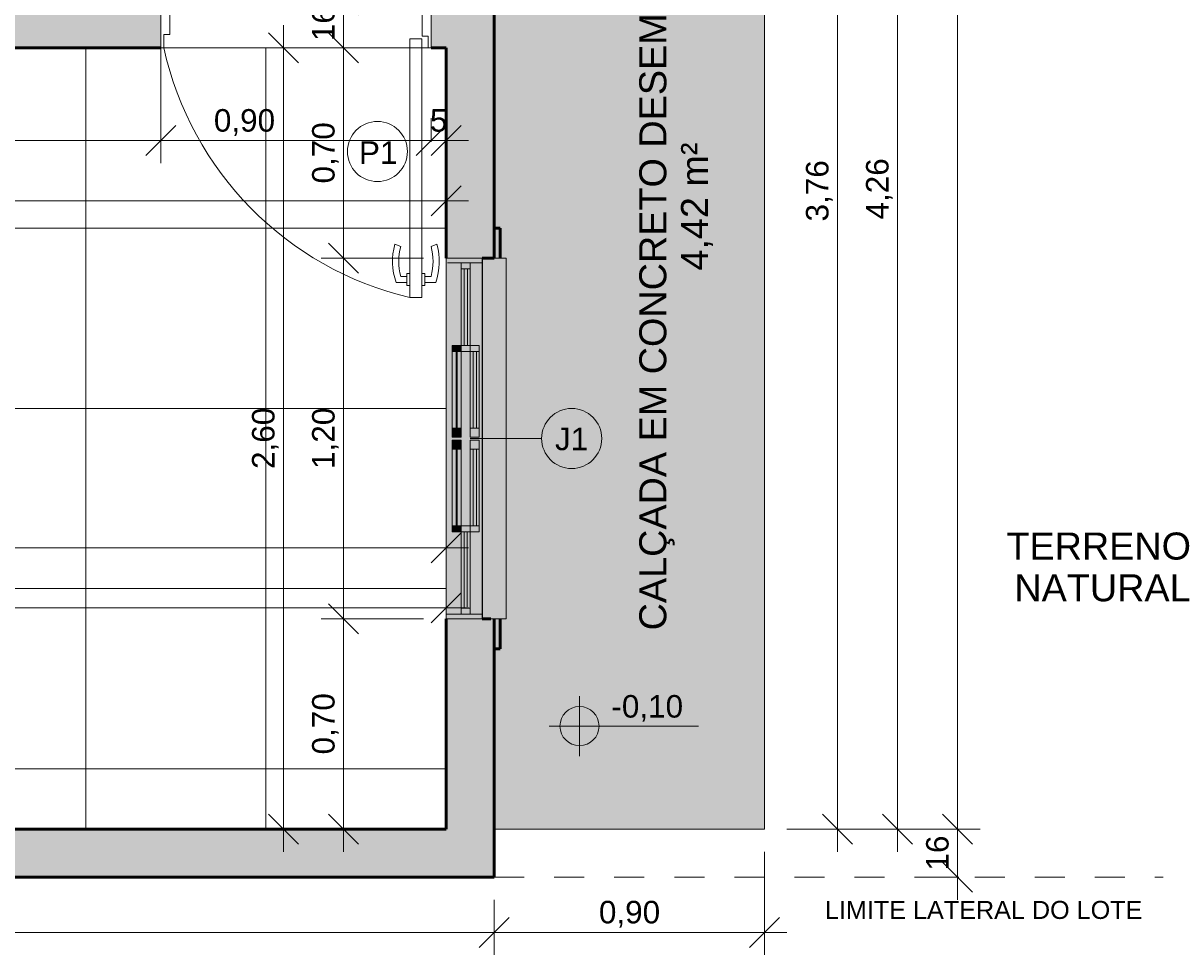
# Model space of a CAD drawing. Header units: metres. Extents: x -10.5 to 2.8, y -19.6 to -9.4.
# Tile 15 of 35: x -1.1 to 2.8, y -18.5 to -15.4. Entities that reach past the tile are written whole.
import ezdxf

# ---------------------------------------------------------------- set-up
doc = ezdxf.new("R2010")
doc.units = ezdxf.units.M
doc.linetypes.add('Tracejado 4mm', pattern=[0.006, 0.004, -0.002])
for name, color, linetype, lineweight in [('A-ANNO-DIMS', 7, 'Continuous', 9), ('A-ANNO-DIMS-50', 7, 'Continuous', 9), ('A-DETL-GENF', 7, 'Continuous', 5), ('A-DOOR', 7, 'Continuous', 5), ('A-DOOR-IDEN', 7, 'Continuous', 9), ('A-FLOR', 7, 'Continuous', 5), ('A-FLOR-PATT', 7, 'Continuous', 5), ('A-GLAZ', 7, 'Continuous', 5), ('A-GLAZ-IDEN', 7, 'Continuous', 9), ('A-WALL', 7, 'Continuous', 5), ('A-WALL-PATT', 7, 'Continuous', 5), ('G-ANNO-DIMS', 7, 'Continuous', 9), ('G-ANNO-TEXT', 7, 'Continuous', 9), ('I-WALL', 7, 'Continuous', 5)]:
    doc.layers.add(name, color=color, linetype=linetype, lineweight=lineweight)
doc.layers.add('A-DETL', color=7, linetype='Continuous', lineweight=5, true_color=0x00a600)
doc.styles.add('Arial_1', font='arial.ttf', dxfattribs={"height": 0.075})
doc.styles.add('Arial_2', font='arial.ttf', dxfattribs={"height": 0.06})
doc.styles.add('Arial_3', font='arial.ttf', dxfattribs={"height": 0.09})
doc.dimstyles.new('Com_linha__ref__contínua__-_Cor_Vermelha_Arial_1_5mm', dxfattribs={"dimscale": 0.3048, "dimtxt": 0.076519, "dimasz": 0.328084, "dimexe": 0.246063, "dimexo": 0.246063, "dimgap": 0.024606, "dimtad": 1, "dimrnd": 0.01, "dimzin": 0, "dimdsep": 46, "dimtxsty": 'Arial_1', "dimblk1": 'OBLIQUE', "dimblk2": 'OBLIQUE', "dimsah": 1, "dimcen": 0.09, "dimdle": 0.246063, "dimazin": 0, "dimtfac": 1, "dimtdec": 4, "dimtix": 1, "dimtmove": 0, "dimatfit": 3, "dimfxl": 1, "dimtvp": 1, "dimtolj": 1, "dimtzin": 0, "dimarcsym": 2})
doc.dimstyles.new('Com_linha__ref__contínua__-_Cor_Vermelha_Arial_1_5mm_1', dxfattribs={"dimscale": 0.3048, "dimtxt": 0.076519, "dimasz": 0.328084, "dimexe": 0.246063, "dimexo": 0.246063, "dimgap": 0.024606, "dimtad": 1, "dimrnd": 0.01, "dimzin": 0, "dimdsep": 46, "dimtxsty": 'Arial_1', "dimblk1": 'OBLIQUE', "dimblk2": 'OBLIQUE', "dimsah": 1, "dimcen": 0.09, "dimdle": 0.246063, "dimazin": 0, "dimtfac": 1, "dimtdec": 4, "dimtix": 1, "dimtmove": 2, "dimatfit": 3, "dimfxl": 1, "dimtvp": 1, "dimtolj": 1, "dimtzin": 0, "dimarcsym": 2})
doc.dimstyles.new('Com_linha__ref__contínua__-_Cor_Vermelha_Arial_1_5mm_2', dxfattribs={"dimscale": 0.3048, "dimtxt": 0.076519, "dimasz": 0.328084, "dimexe": 0.246063, "dimexo": 0.246063, "dimgap": 0.024606, "dimtad": 1, "dimdec": 1, "dimlfac": 100, "dimrnd": 0.1, "dimdsep": 46, "dimtxsty": 'Arial_1', "dimblk1": 'OBLIQUE', "dimblk2": 'OBLIQUE', "dimsah": 1, "dimcen": 0.09, "dimdle": 0.246063, "dimazin": 0, "dimtfac": 1, "dimtdec": 4, "dimtix": 1, "dimtmove": 0, "dimatfit": 3, "dimfxl": 1, "dimtvp": 1, "dimtolj": 1, "dimtzin": 0, "dimarcsym": 2})

# ---------------------------------------------------------------- blocks, each defined once
blk = doc.blocks.new('JANELA DE CORRE_VEL TERREO1')
at = {"layer": 'A-GLAZ', "true_color": 0xfffffe}
h = blk.add_hatch(color=7, dxfattribs=at)
h.paths.add_polyline_path([(0.6, 0.04), (-0.6, 0.04), (-0.6, -0.08), (0.6, -0.08)])
h.paths.add_polyline_path([(0.31, -0.03), (0.31, -0.06), (0.005, -0.06), (0.005, -0.03), (0.29, -0.03)])
h.paths.add_polyline_path([(-0.005, -0.06), (-0.31, -0.06), (-0.31, -0.03), (-0.005, -0.03)])
at = {"layer": 'A-GLAZ', "lineweight": 15}
for p, q in [((-0.6, 0.04), (-0.6, -0.08)), ((-0.585, 0.04), (-0.585, -0.075)), ((0.585, 0.04), (0.585, -0.08)), ((0.6, 0.04), (0.6, -0.08)), ((-0.31, 0), (-0.31, 0.03)), ((-0.31, 0.03), (-0.005, 0.03)), ((-0.29, 0.03), (-0.29, 0)), ((-0.29, 0.021), (-0.035, 0.021)), ((-0.035, 0.01), (-0.29, 0.01)), ((-0.035, 0.03), (-0.035, 0)), ((-0.005, 0.03), (-0.005, 0)), ((0.005, 0), (0.005, 0.03)), ((0.005, 0.03), (0.31, 0.03)), ((0.035, 0.03), (0.035, 0)), ((0.035, 0.021), (0.29, 0.021)), ((0.29, 0.01), (0.035, 0.01)), ((0.29, 0.03), (0.29, 0)), ((0.31, 0.03), (0.31, 0)), ((-0.585, 0), (-0.31, 0)), ((-0.31, -0.03), (-0.585, -0.03)), ((-0.565, 0), (-0.565, -0.03)), ((-0.565, -0.009), (-0.31, -0.009)), ((-0.31, -0.02), (-0.565, -0.02)), ((-0.31, 0), (-0.31, -0.03)), ((-0.005, 0), (-0.31, 0)), ((-0.29, 0), (-0.29, -0.03)), ((0.31, 0), (0.005, 0)), ((0.29, -0.03), (0.29, 0)), ((0.31, 0), (0.31, -0.03)), ((0.31, 0), (0.585, 0)), ((0.56, -0.01), (0.31, -0.01)), ((0.31, -0.02), (0.565, -0.02)), ((0.585, -0.03), (0.31, -0.03)), ((0.565, 0), (0.565, -0.03))]:
    blk.add_line(p, q, dxfattribs=at)
at = {"layer": 'A-GLAZ'}
for p, q in [((-0.6, -0.08), (-0.6, 0.04)), ((0.6, 0.04), (0.6, -0.08)), ((0.6, -0.08), (-0.6, -0.08))]:
    blk.add_line(p, q, dxfattribs=at)
blk = doc.blocks.new('PORTA DE GIRO L_VEL TERREO0')
at = {"layer": 'A-DOOR'}
for p, q in [((-0.45, -0.08), (-0.45, 0.08)), ((-0.45, 0.08), (0.45, 0.08)), ((0.45, 0.08), (0.45, -0.08)), ((-0.45, -0.08), (0.45, -0.08))]:
    blk.add_line(p, q, dxfattribs=at)
at = {"layer": 'A-DOOR', "lineweight": 15}
for p, q in [((-0.42, 0.08), (-0.42, -0.035)), ((0.42, 0.08), (0.42, -0.0407)), ((0.45, 0.08), (0.42, 0.08)), ((0.45, -0.08), (0.45, 0.08)), ((-0.44, -0.035), (-0.44, -0.08)), ((-0.42, -0.035), (-0.44, -0.035)), ((0.3789, -0.0497), (0.3789, -0.9104)), ((0.4189, -0.0497), (0.3789, -0.0497)), ((0.4189, -0.9104), (0.4189, -0.0497)), ((0.42, -0.0407), (0.44, -0.0407)), ((0.44, -0.0407), (0.44, -0.08)), ((0.44, -0.08), (0.45, -0.08)), ((0.3489, -0.7405), (0.3294, -0.7337)), ((0.45, -0.7405), (0.4695, -0.7337)), ((0.3689, -0.8405), (0.3489, -0.8405)), ((0.3689, -0.8305), (0.3789, -0.8305)), ((0.3689, -0.8705), (0.3689, -0.8305)), ((0.4289, -0.8304), (0.4189, -0.8304)), ((0.4289, -0.8704), (0.4289, -0.8304)), ((0.4289, -0.8404), (0.45, -0.8404)), ((0.3689, -0.8605), (0.3336, -0.8605)), ((0.3789, -0.8705), (0.3689, -0.8705)), ((0.4189, -0.8704), (0.4189, -0.9104)), ((0.4189, -0.8704), (0.4289, -0.8704)), ((0.4289, -0.8604), (0.4653, -0.8604)), ((0.3789, -0.9104), (0.4189, -0.9104)), ((0.4189, -0.9104), (0.3989, -0.9104))]:
    blk.add_line(p, q, dxfattribs=at)
at = {"layer": 'A-DOOR'}
blk.add_arc((0.629, 0.1553), 1.0946, 192.4129, 256.7914, dxfattribs=at)
at = {"layer": 'A-DOOR', "lineweight": 15}
for centre, radius, start, end in [((0.5319, -0.7905), 0.2103, 164.3286, 199.4386), ((0.5319, -0.7905), 0.1898, 164.7222, 195.2778), ((0.267, -0.7904), 0.1897, 344.7458, 15.2542), ((0.267, -0.7904), 0.2103, 340.5821, 15.6453)]:
    blk.add_arc(centre, radius, start, end, dxfattribs=at)
blk = doc.blocks.new('Paredes 1 - Paredes 1-2288142-NIVEL TERREO')
at = {"layer": 'A-WALL', "lineweight": 50, "true_color": 0x808080}
h = blk.add_hatch(color=8, dxfattribs=at)
h.paths.add_polyline_path([(0.5264, -17.475), (0.5264, -17.375), (0.5064, -17.375), (0.5064, -17.475)])
h.paths.add_polyline_path([(0.5064, -16.175), (0.5264, -16.175), (0.5264, -16.075), (0.5064, -16.075)])
at = {"layer": 'A-WALL', "lineweight": 50}
for p, q in [((0.5264, -16.075), (0.5064, -16.075)), ((0.5064, -16.075), (0.5064, -16.175)), ((0.5264, -16.175), (0.5264, -16.075)), ((0.5064, -17.375), (0.5064, -17.475)), ((0.5264, -17.475), (0.5264, -17.375)), ((0.5064, -17.475), (0.5264, -17.475))]:
    blk.add_line(p, q, dxfattribs=at)
blk = doc.blocks.new('TAG - Porta - Ref_ Porta-2098603-NIVEL TERREO')
at = {"layer": 'A-DOOR-IDEN'}
blk.add_circle((0, 0), 0.002, dxfattribs=at)
blk = doc.blocks.new('TAG - Janela - Janela-2098303-NIVEL TERREO')
at = {"layer": 'A-GLAZ-IDEN'}
blk.add_circle((0, 0), 0.002, dxfattribs=at)
blk = doc.blocks.new('DIMBLOCK6-NIVEL TERREO')
at = {"layer": 'A-ANNO-DIMS-50', "color": 242, "true_color": 0xbd2b2e}
for p, q in [((-0.6036, -15.7837), (-0.6036, -15.4446)), ((0.2964, -15.7837), (0.2964, -15.7087)), ((-0.6036, -15.7837), (-0.5536, -15.7337)), ((0.2964, -15.7837), (0.3464, -15.7337)), ((-0.6036, -15.7837), (-0.6536, -15.8337)), ((-0.6036, -15.7837), (0.2964, -15.7837)), ((-0.6036, -15.7837), (-0.6036, -15.8587)), ((0.2964, -15.7837), (0.2464, -15.8337)), ((0.2964, -15.7837), (0.2964, -15.788))]:
    blk.add_line(p, q, dxfattribs=at)
at = {"layer": 'A-ANNO-DIMS-50', "color": 0, "insert": (-0.4269, -15.6788), "char_height": 0.075, "width": 0.242979, "attachment_point": 1, "line_spacing_factor": 0.941778, "style": 'Arial_1'}
blk.add_mtext('0,90', dxfattribs=at)
blk = doc.blocks.new('_Oblique')
at = {"color": 0, "linetype": 'ByBlock', "lineweight": -2}
blk.add_line((-0.5, -0.5), (0.5, 0.5), dxfattribs=at)
blk = doc.blocks.new('DIMBLOCK25-NIVEL TERREO')
at = {"layer": 'A-ANNO-DIMS-50', "color": 242, "true_color": 0xbd2b2e}
for p, q in [((0.005, -16.175), (-0.045, -16.125)), ((0.005, -16.175), (-0.07, -16.175)), ((0.005, -17.375), (0.005, -16.175)), ((0.005, -16.175), (0.055, -16.225)), ((0.005, -16.175), (0.2714, -16.175)), ((0.005, -17.375), (-0.045, -17.325)), ((0.005, -17.375), (-0.07, -17.375)), ((0.005, -17.375), (0.055, -17.425)), ((0.005, -17.375), (0.2714, -17.375))]:
    blk.add_line(p, q, dxfattribs=at)
at = {"layer": 'A-ANNO-DIMS-50', "color": 0, "insert": (-0.0999, -16.8763), "char_height": 0.075, "width": 0.242979, "attachment_point": 1, "rotation": 90, "line_spacing_factor": 0.941778, "style": 'Arial_1'}
blk.add_mtext('1,20', dxfattribs=at)
blk = doc.blocks.new('DIMBLOCK26-NIVEL TERREO')
at = {"layer": 'A-ANNO-DIMS-50', "color": 242, "true_color": 0xbd2b2e}
for p, q in [((0.005, -16.175), (0.005, -15.4)), ((0.005, -15.475), (-0.045, -15.425)), ((0.005, -15.475), (-0.07, -15.475)), ((0.005, -15.475), (0.055, -15.525)), ((0.005, -15.475), (0.0092, -15.475)), ((0.005, -16.175), (-0.045, -16.125)), ((0.005, -16.175), (-0.07, -16.175)), ((0.005, -16.175), (0.055, -16.225)), ((0.005, -16.175), (0.2714, -16.175))]:
    blk.add_line(p, q, dxfattribs=at)
at = {"layer": 'A-ANNO-DIMS-50', "color": 0, "insert": (-0.0999, -15.9263), "char_height": 0.075, "width": 0.242979, "attachment_point": 1, "rotation": 90, "line_spacing_factor": 0.941778, "style": 'Arial_1'}
blk.add_mtext('0,70', dxfattribs=at)
blk = doc.blocks.new('DIMBLOCK31-NIVEL TERREO')
at = {"layer": 'A-ANNO-DIMS-50', "color": 242, "true_color": 0xbd2b2e}
for p, q in [((0.005, -15.55), (0.005, -15.24)), ((0.005, -15.315), (-0.045, -15.265)), ((0.005, -15.315), (-0.07, -15.315)), ((0.005, -15.315), (0.055, -15.365)), ((0.005, -15.315), (0.0092, -15.315)), ((0.005, -15.475), (-0.045, -15.425)), ((0.005, -15.475), (-0.07, -15.475)), ((0.005, -15.475), (0.055, -15.525)), ((0.005, -15.475), (0.0092, -15.475))]:
    blk.add_line(p, q, dxfattribs=at)
at = {"layer": 'A-ANNO-DIMS-50', "color": 0, "insert": (-0.0999, -15.4527), "char_height": 0.075, "width": 0.138441, "attachment_point": 1, "rotation": 90, "line_spacing_factor": 0.941778, "style": 'Arial_1'}
blk.add_mtext('16', dxfattribs=at)
blk = doc.blocks.new('DIMBLOCK40-NIVEL TERREO')
at = {"layer": 'A-ANNO-DIMS-50', "color": 242, "true_color": 0xbd2b2e}
for p, q in [((1.8494, -13.815), (1.7994, -13.765)), ((1.8494, -13.815), (1.8451, -13.815)), ((1.8494, -13.815), (1.8494, -18.15)), ((1.8494, -13.815), (1.8994, -13.865)), ((1.8494, -13.815), (1.9244, -13.815)), ((1.8494, -18.075), (1.7994, -18.025)), ((1.8494, -18.075), (1.4814, -18.075)), ((1.8494, -18.075), (1.8994, -18.125)), ((1.8494, -18.075), (1.9244, -18.075))]:
    blk.add_line(p, q, dxfattribs=at)
at = {"layer": 'A-ANNO-DIMS-50', "color": 0, "insert": (1.7445, -16.0463), "char_height": 0.075, "width": 0.242979, "attachment_point": 1, "rotation": 90, "line_spacing_factor": 0.941778, "style": 'Arial_1'}
blk.add_mtext('4,26', dxfattribs=at)
blk = doc.blocks.new('DIMBLOCK41-NIVEL TERREO')
at = {"layer": 'A-ANNO-DIMS-50', "color": 242, "true_color": 0xbd2b2e}
for p, q in [((2.0494, -10.335), (1.9994, -10.285)), ((2.0494, -10.26), (2.0494, -18.15)), ((2.0494, -10.335), (0.3114, -10.335)), ((2.0494, -10.335), (2.0994, -10.385)), ((2.0494, -10.335), (2.1244, -10.335)), ((2.0494, -18.075), (1.9994, -18.025)), ((2.0494, -18.075), (1.4814, -18.075)), ((2.0494, -18.075), (2.0994, -18.125)), ((2.0494, -18.075), (2.1244, -18.075))]:
    blk.add_line(p, q, dxfattribs=at)
at = {"layer": 'A-ANNO-DIMS-50', "color": 0, "insert": (1.9445, -14.3063), "char_height": 0.075, "width": 0.242979, "attachment_point": 1, "rotation": 90, "line_spacing_factor": 0.941778, "style": 'Arial_1'}
blk.add_mtext('7,74', dxfattribs=at)
blk = doc.blocks.new('DIMBLOCK42-NIVEL TERREO')
at = {"layer": 'A-ANNO-DIMS-50', "color": 242, "true_color": 0xbd2b2e}
for p, q in [((2.0494, -18.31), (2.0494, -18)), ((2.0494, -18.075), (1.9994, -18.025)), ((2.0494, -18.075), (1.4814, -18.075)), ((2.0494, -18.075), (2.0994, -18.125)), ((2.0494, -18.075), (2.1244, -18.075)), ((2.0494, -18.235), (1.9994, -18.185)), ((2.0494, -18.235), (1.9744, -18.235)), ((2.0494, -18.235), (2.0994, -18.285)), ((2.0494, -18.235), (2.0537, -18.235))]:
    blk.add_line(p, q, dxfattribs=at)
at = {"layer": 'A-ANNO-DIMS-50', "color": 0, "insert": (1.9445, -18.2127), "char_height": 0.075, "width": 0.138441, "attachment_point": 1, "rotation": 90, "line_spacing_factor": 0.941778, "style": 'Arial_1'}
blk.add_mtext('16', dxfattribs=at)
blk = doc.blocks.new('DIMBLOCK47-NIVEL TERREO')
at = {"layer": 'A-ANNO-DIMS-50', "color": 242, "true_color": 0xbd2b2e}
for p, q in [((-8.3336, -18.4184), (-8.3336, -18.31)), ((0.5064, -18.4184), (0.5064, -18.31)), ((-8.3336, -18.4184), (-8.2836, -18.3684)), ((0.5064, -18.4184), (0.5564, -18.3684)), ((-8.4086, -18.4184), (0.5064, -18.4184)), ((-8.3336, -18.4184), (-8.3836, -18.4684)), ((-8.3336, -18.4184), (-8.3336, -18.4934)), ((0.5064, -18.4184), (0.4564, -18.4684)), ((0.5064, -18.4184), (0.5064, -18.4934))]:
    blk.add_line(p, q, dxfattribs=at)
at = {"layer": 'A-ANNO-DIMS-50', "color": 0, "insert": (-4.0148, -18.3135), "char_height": 0.075, "width": 0.242979, "attachment_point": 1, "line_spacing_factor": 0.941778, "style": 'Arial_1'}
blk.add_mtext('8,84', dxfattribs=at)
blk = doc.blocks.new('DIMBLOCK48-NIVEL TERREO')
at = {"layer": 'A-ANNO-DIMS-50', "color": 242, "true_color": 0xbd2b2e}
for p, q in [((1.4064, -18.4184), (1.4064, -18.15)), ((0.5064, -18.4184), (0.5064, -18.31)), ((0.5064, -18.4184), (0.5564, -18.3684)), ((1.4064, -18.4184), (1.4564, -18.3684)), ((0.5064, -18.4184), (0.4564, -18.4684)), ((0.5064, -18.4184), (1.4814, -18.4184)), ((0.5064, -18.4184), (0.5064, -18.4934)), ((1.4064, -18.4184), (1.3564, -18.4684)), ((1.4064, -18.4184), (1.4064, -18.4934))]:
    blk.add_line(p, q, dxfattribs=at)
at = {"layer": 'A-ANNO-DIMS-50', "color": 0, "insert": (0.8552, -18.3135), "char_height": 0.075, "width": 0.242979, "attachment_point": 1, "line_spacing_factor": 0.941778, "style": 'Arial_1'}
blk.add_mtext('0,90', dxfattribs=at)
blk = doc.blocks.new('DIMBLOCK67-NIVEL TERREO')
at = {"layer": 'A-ANNO-DIMS-50', "color": 242, "true_color": 0xbd2b2e}
for p, q in [((-3.3837, -15.7837), (-3.3837, -15.55)), ((-0.6036, -15.7837), (-0.6036, -15.7087)), ((-3.3837, -15.7837), (-3.3337, -15.7337)), ((-0.6036, -15.7837), (-0.5536, -15.7337)), ((-3.3837, -15.7837), (-3.4337, -15.8337)), ((-3.3837, -15.7837), (-0.5286, -15.7837)), ((-3.3837, -15.7837), (-3.3837, -15.8587)), ((-0.6036, -15.7837), (-0.6536, -15.8337)), ((-0.6036, -15.7837), (-0.6036, -15.788))]:
    blk.add_line(p, q, dxfattribs=at)
at = {"layer": 'A-ANNO-DIMS-50', "color": 0, "insert": (-2.0949, -15.6788), "char_height": 0.075, "width": 0.242979, "attachment_point": 1, "line_spacing_factor": 0.941778, "style": 'Arial_1'}
blk.add_mtext('2,78', dxfattribs=at)
blk = doc.blocks.new('DIMBLOCK68-NIVEL TERREO')
at = {"layer": 'A-ANNO-DIMS-50', "color": 242, "true_color": 0xbd2b2e}
for p, q in [((-6.0136, -15.9837), (-6.0136, -15.9087)), ((-6.0136, -15.9837), (-5.9636, -15.9337)), ((0.3464, -15.9837), (0.3464, -15.9087)), ((0.3464, -15.9837), (0.3964, -15.9337)), ((-6.0886, -15.9837), (0.4214, -15.9837)), ((-6.0136, -15.9837), (-6.0636, -16.0337)), ((-6.0136, -15.9837), (-6.0136, -15.988)), ((0.3464, -15.9837), (0.2964, -16.0337)), ((0.3464, -15.9837), (0.3464, -15.988))]:
    blk.add_line(p, q, dxfattribs=at)
at = {"layer": 'A-ANNO-DIMS-50', "color": 0, "insert": (-2.9348, -15.8788), "char_height": 0.075, "width": 0.242979, "attachment_point": 1, "line_spacing_factor": 0.941778, "style": 'Arial_1'}
blk.add_mtext('6,36', dxfattribs=at)
blk = doc.blocks.new('DIMBLOCK79-NIVEL TERREO')
at = {"layer": 'A-ANNO-DIMS-50', "color": 242, "true_color": 0xbd2b2e}
for p, q in [((0.005, -17.375), (-0.045, -17.325)), ((0.005, -17.3), (0.005, -18.15)), ((0.005, -17.375), (-0.07, -17.375)), ((0.005, -17.375), (0.055, -17.425)), ((0.005, -17.375), (0.2714, -17.375)), ((0.005, -18.075), (-0.045, -18.025)), ((0.005, -18.075), (0.0007, -18.075)), ((0.005, -18.075), (0.055, -18.125)), ((0.005, -18.075), (0.08, -18.075))]:
    blk.add_line(p, q, dxfattribs=at)
at = {"layer": 'A-ANNO-DIMS-50', "color": 0, "insert": (-0.0999, -17.8263), "char_height": 0.075, "width": 0.242979, "attachment_point": 1, "rotation": 90, "line_spacing_factor": 0.941778, "style": 'Arial_1'}
blk.add_mtext('0,70', dxfattribs=at)
blk = doc.blocks.new('DIMBLOCK80-NIVEL TERREO')
at = {"layer": 'A-ANNO-DIMS-50', "color": 242, "true_color": 0xbd2b2e}
for p, q in [((-0.195, -15.4), (-0.195, -18.15)), ((-0.195, -15.475), (-0.245, -15.425)), ((-0.195, -15.475), (-0.1993, -15.475)), ((-0.195, -15.475), (-0.145, -15.525)), ((-0.195, -15.475), (-0.12, -15.475)), ((-0.195, -18.075), (-0.245, -18.025)), ((-0.195, -18.075), (-0.1993, -18.075)), ((-0.195, -18.075), (-0.145, -18.125)), ((-0.195, -18.075), (-0.12, -18.075))]:
    blk.add_line(p, q, dxfattribs=at)
at = {"layer": 'A-ANNO-DIMS-50', "color": 0, "insert": (-0.2999, -16.8763), "char_height": 0.075, "width": 0.242979, "attachment_point": 1, "rotation": 90, "line_spacing_factor": 0.941778, "style": 'Arial_1'}
blk.add_mtext('2,60', dxfattribs=at)
blk = doc.blocks.new('DIMBLOCK81-NIVEL TERREO')
at = {"layer": 'A-ANNO-DIMS-50', "color": 242, "true_color": 0xbd2b2e}
for p, q in [((0.2964, -15.7837), (0.2964, -15.7087)), ((0.3464, -15.7837), (0.3464, -15.7087)), ((0.2964, -15.7837), (0.3464, -15.7337)), ((0.3464, -15.7837), (0.3964, -15.7337)), ((0.2214, -15.7837), (0.4214, -15.7837)), ((0.2964, -15.7837), (0.2464, -15.8337)), ((0.3464, -15.7837), (0.2964, -15.8337)), ((0.2964, -15.7837), (0.2964, -15.788)), ((0.3464, -15.7837), (0.3464, -15.788))]:
    blk.add_line(p, q, dxfattribs=at)
at = {"layer": 'A-ANNO-DIMS-50', "color": 0, "insert": (0.2926, -15.6788), "char_height": 0.075, "width": 0.069221, "attachment_point": 1, "line_spacing_factor": 0.941778, "style": 'Arial_1'}
blk.add_mtext('5', dxfattribs=at)
blk = doc.blocks.new('DIMBLOCK84-NIVEL TERREO')
at = {"layer": 'A-ANNO-DIMS-50', "color": 242, "true_color": 0xbd2b2e}
for p, q in [((-3.0537, -17.1384), (-3.0537, -17.0634)), ((-3.0537, -17.1384), (-3.0037, -17.0884)), ((0.3464, -17.1384), (0.3464, -17.0634)), ((0.3464, -17.1384), (0.3964, -17.0884)), ((-3.1287, -17.1384), (0.4214, -17.1384)), ((-3.0537, -17.1384), (-3.1037, -17.1884)), ((-3.0537, -17.1384), (-3.0537, -17.1427)), ((0.3464, -17.1384), (0.2964, -17.1884)), ((0.3464, -17.1384), (0.3464, -17.1427))]:
    blk.add_line(p, q, dxfattribs=at)
at = {"layer": 'A-ANNO-DIMS-50', "color": 0, "insert": (-1.4549, -17.0336), "char_height": 0.075, "width": 0.242979, "attachment_point": 1, "line_spacing_factor": 0.941778, "style": 'Arial_1'}
blk.add_mtext('3,40', dxfattribs=at)
blk = doc.blocks.new('DIMBLOCK85-NIVEL TERREO')
at = {"layer": 'A-ANNO-DIMS-50', "color": 242, "true_color": 0xbd2b2e}
for p, q in [((-2.8637, -17.3384), (-2.8637, -17.2634)), ((0.3464, -17.3384), (0.3464, -17.2634)), ((-2.8637, -17.3384), (-2.8137, -17.2884)), ((0.3464, -17.3384), (0.3964, -17.2884)), ((-2.9387, -17.3384), (0.4214, -17.3384)), ((-2.8637, -17.3384), (-2.9137, -17.3884)), ((-2.8637, -17.3384), (-2.8637, -17.3427)), ((0.3464, -17.3384), (0.2964, -17.3884)), ((0.3464, -17.3384), (0.3464, -17.3427))]:
    blk.add_line(p, q, dxfattribs=at)
at = {"layer": 'A-ANNO-DIMS-50', "color": 0, "insert": (-1.3599, -17.2336), "char_height": 0.075, "width": 0.242979, "attachment_point": 1, "line_spacing_factor": 0.941778, "style": 'Arial_1'}
blk.add_mtext('3,21', dxfattribs=at)
blk = doc.blocks.new('Elevações de ponto - Cota de elevação - planta-402364-NIVEL TERREO')
at = {"layer": 'G-ANNO-DIMS'}
h = blk.add_hatch(color=256, dxfattribs=at)
edge = h.paths.add_edge_path()
edge.add_line((-0.002, 0.0013), (-0.002, 0))
edge.add_line((-0.002, 0), (-0.0033, 0))
edge.add_arc((-0.002, 0), 0.0013, 90, 180, ccw=False)
h = blk.add_hatch(color=256, dxfattribs=at)
edge = h.paths.add_edge_path()
edge.add_arc((-0.002, 0), 0.0013, -90, 0, ccw=False)
edge.add_line((-0.002, -0.0013), (-0.002, 0))
edge.add_line((-0.002, 0), (-0.0007, 0))
for p, q in [((-0.002, -0.002), (-0.002, 0.002)), ((-0.002, 0.0013), (-0.002, 0)), ((-0.00403, 0), (0.005929, 0)), ((-0.002, 0), (-0.0033, 0)), ((-0.002, -0.0013), (-0.002, 0)), ((-0.002, 0), (-0.0007, 0))]:
    blk.add_line(p, q, dxfattribs=at)
blk.add_circle((-0.002, 0), 0.0013, dxfattribs=at)
for start, end in [(360, 90), (180, 270)]:
    blk.add_arc((-0.002, 0), 0.0013, start, end, dxfattribs=at)
blk = doc.blocks.new('DIMBLOCK94-NIVEL TERREO')
at = {"layer": 'A-ANNO-DIMS-50', "color": 242, "true_color": 0xbd2b2e}
for p, q in [((1.6494, -14.3149), (1.5994, -14.2649)), ((1.6494, -14.3149), (1.4814, -14.3149)), ((1.6494, -18.15), (1.6494, -14.3149)), ((1.6494, -14.3149), (1.6994, -14.3649)), ((1.6494, -14.3149), (1.7244, -14.3149)), ((1.6494, -18.075), (1.5994, -18.025)), ((1.6494, -18.075), (1.4814, -18.075)), ((1.6494, -18.075), (1.6994, -18.125)), ((1.6494, -18.075), (1.7244, -18.075))]:
    blk.add_line(p, q, dxfattribs=at)
at = {"layer": 'A-ANNO-DIMS-50', "color": 0, "insert": (1.5445, -16.0527), "char_height": 0.075, "width": 0.242979, "attachment_point": 1, "rotation": 90, "line_spacing_factor": 0.941778, "style": 'Arial_1'}
blk.add_mtext('3,76', dxfattribs=at)

msp = doc.modelspace()

# ---------------------------------------------------------------- hatches: boundary and pattern name
at = {"layer": 'A-DETL-GENF', "true_color": 0xc0c0c0}
msp.add_hatch(color=9, dxfattribs=at).paths.add_polyline_path([(0.5464, -17.375), (0.5458, -16.175), (0.4664, -16.175), (0.4664, -17.375), (0.5463, -17.375)])
at = {"layer": 'A-DETL-GENF', "true_color": 0xffffff}
for points in [[(0.3834, -16.485), (0.3964, -16.485), (0.3964, -16.465), (0.3664, -16.465), (0.3664, -16.485), (0.3794, -16.485)], [(0.3794, -16.77), (0.3964, -16.77), (0.3964, -16.74), (0.3664, -16.74), (0.3664, -16.77)], [(0.3834, -16.81), (0.3964, -16.81), (0.3964, -16.78), (0.3664, -16.78), (0.3664, -16.81), (0.3794, -16.81)], [(0.3834, -17.085), (0.3964, -17.085), (0.3964, -17.065), (0.3664, -17.065), (0.3664, -17.085), (0.3794, -17.085)]]:
    msp.add_hatch(color=7, dxfattribs=at).paths.add_polyline_path(points)
h = msp.add_hatch(color=7, dxfattribs=at)
h.paths.add_polyline_path([(0.3794, -16.74), (0.3794, -16.485), (0.3664, -16.485), (0.3664, -16.74)])
h.paths.add_polyline_path([(0.3834, -16.74), (0.3964, -16.74), (0.3964, -16.485), (0.3834, -16.485), (0.3834, -16.6796)])
at = {"layer": 'A-DETL-GENF', "true_color": 0xe1ffff}
for points in [[(0.3794, -16.74), (0.3834, -16.74), (0.3834, -16.485), (0.3794, -16.485), (0.3794, -16.6796)], [(0.3794, -17.065), (0.3834, -17.065), (0.3834, -16.81), (0.3794, -16.81), (0.3794, -17.0008)]]:
    msp.add_hatch(color=7, dxfattribs=at).paths.add_polyline_path(points)
at = {"layer": 'A-DETL-GENF', "true_color": 0xffffff}
h = msp.add_hatch(color=7, dxfattribs=at)
h.paths.add_polyline_path([(0.3794, -17.065), (0.3794, -16.81), (0.3664, -16.81), (0.3664, -17.065)])
h.paths.add_polyline_path([(0.3834, -17.065), (0.3964, -17.065), (0.3964, -16.81), (0.3834, -16.81), (0.3834, -17.0008)])
at = {"layer": 'A-FLOR-PATT', "true_color": 0xd8d8d8}
h = msp.add_hatch(color=254, dxfattribs=at)
h.paths.add_polyline_path([(1.4064, -18.075), (1.4064, -14.3149), (0.5064, -14.315), (0.5064, -16.075), (0.5264, -16.075), (0.5264, -16.175), (0.5464, -16.175), (0.5458, -17.375), (0.5264, -17.375), (0.5264, -17.475), (0.5064, -17.475), (0.5064, -18.075), (0.5697, -18.075)])
h.paths.add_polyline_path([(-8.6037, -14.315), (-7.7037, -14.315), (-7.7037, -11.235), (-7.1936, -11.235), (-7.1936, -11.215), (-7.0936, -11.215), (-7.0936, -11.195), (-5.5936, -11.1952), (-5.5936, -11.215), (-5.4936, -11.215), (-5.4936, -11.235), (-4.6836, -11.235), (-4.6836, -11.215), (-4.5836, -11.215), (-4.5836, -11.195), (-3.7836, -11.1953), (-3.7836, -11.215), (-3.6836, -11.215), (-3.6836, -11.235), (-2.8736, -11.235), (-2.8736, -11.215), (-2.7736, -11.215), (-2.7736, -11.195), (-1.2736, -11.1952), (-1.2736, -11.215), (-1.1736, -11.215), (-1.1736, -11.235), (-0.6636, -11.235), (-0.6636, -12.115), (0.2364, -12.115), (0.2364, -10.335), (-8.6037, -10.335), (-8.6037, -13.115), (-9.2336, -13.115), (-9.2336, -14.315)])
at = {"layer": 'A-FLOR-PATT', "true_color": 0x787878}
h = msp.add_hatch(dxfattribs=at)
h.set_pattern_fill('FP_8', color=8, style=0, pattern_type=2)
h.set_pattern_definition([(0, (-2.654, -16.075), (0, 0.6), []), (90, (-2.654, -16.075), (-0.6, 4e-17), [])])
h.paths.add_polyline_path([(0.3464, -18.075), (0.3464, -15.475), (-3.3837, -15.475), (-3.3834, -15.235), (-3.2629, -15.235), (-3.2629, -15.255), (-3.2237, -15.255), (-3.2237, -15.315), (-0.8236, -15.315), (-0.8236, -11.395), (-3.2237, -11.395), (-3.2237, -14.375), (-3.2537, -14.375), (-3.2537, -14.395), (-3.3837, -14.395), (-3.3837, -14.275), (-4.9836, -14.275), (-4.9836, -14.395), (-5.1136, -14.395), (-5.1136, -14.375), (-5.1436, -14.375), (-5.1436, -11.395), (-7.5437, -11.395), (-7.5437, -15.315), (-5.1436, -15.315), (-5.1436, -15.255), (-5.1043, -15.255), (-5.1043, -15.235), (-4.9836, -15.235), (-4.9836, -15.475), (-6.0136, -15.475), (-6.0136, -18.075), (-5.2136, -18.075), (-5.2136, -17.575), (-4.0136, -17.575), (-4.0136, -18.075), (-3.2137, -18.075), (-3.2137, -17.275), (-3.2337, -17.275), (-3.2337, -16.405), (-2.8637, -16.405), (-2.8637, -18.075), (0.0728, -18.075)])
h.paths.add_polyline_path([(-4.6136, -17.7955), (-4.6084, -17.7948), (-4.6036, -17.7928), (-4.5985, -17.7885), (-4.5963, -17.7855), (-4.5943, -17.7807), (-4.5936, -17.7755), (-4.5943, -17.7703), (-4.5963, -17.7655), (-4.5994, -17.7614), (-4.6036, -17.7582), (-4.6084, -17.7562), (-4.6136, -17.7555), (-4.6188, -17.7562), (-4.6236, -17.7582), (-4.6277, -17.7614), (-4.6309, -17.7655), (-4.6329, -17.7703), (-4.6336, -17.7755), (-4.6321, -17.7826), (-4.6309, -17.7855), (-4.6263, -17.7907), (-4.6233, -17.7929), (-4.6188, -17.7948), (-4.6158, -17.7952)])
h.paths.add_polyline_path([(-5.8632, -15.2918), (-5.906, -15.2904), (-5.9477, -15.2803), (-5.9477, -15.2439), (-5.9577, -15.2439), (-5.9577, -15.2339), (-5.9977, -15.2339), (-5.9977, -15.1939), (-5.9579, -15.1939), (-5.9579, -15.1839), (-5.9479, -15.1839), (-5.9479, -15.1486), (-5.9062, -15.1386), (-5.861, -15.1376), (-5.8211, -15.1445), (-5.8279, -15.1639), (-5.8633, -15.158), (-5.8947, -15.158), (-5.9279, -15.1639), (-5.9279, -15.1839), (-5.9179, -15.1839), (-5.9179, -15.1939), (-5.1133, -15.1939), (-5.1133, -15.2339), (-5.9177, -15.2339), (-5.9177, -15.2439), (-5.9277, -15.2439), (-5.9277, -15.265), (-5.8946, -15.271), (-5.8609, -15.271), (-5.8277, -15.265), (-5.8209, -15.2845), (-5.8609, -15.2914)])
h.paths.add_polyline_path([(-2.5041, -15.2918), (-2.5464, -15.2845), (-2.5396, -15.265), (-2.5041, -15.271), (-2.4727, -15.271), (-2.4396, -15.265), (-2.4396, -15.2439), (-2.4496, -15.2439), (-2.4496, -15.2339), (-3.254, -15.2339), (-3.254, -15.1939), (-2.4494, -15.1939), (-2.4494, -15.1839), (-2.4394, -15.1839), (-2.4394, -15.1639), (-2.4726, -15.158), (-2.5062, -15.158), (-2.5394, -15.1639), (-2.5462, -15.1445), (-2.504, -15.1372), (-2.4611, -15.1386), (-2.4194, -15.1486), (-2.4194, -15.1839), (-2.4094, -15.1839), (-2.4094, -15.1939), (-2.3696, -15.1939), (-2.3696, -15.2339), (-2.4096, -15.2339), (-2.4096, -15.2439), (-2.4196, -15.2439), (-2.4196, -15.2803), (-2.4612, -15.2904), (-2.4727, -15.2908)])
at = {"layer": 'A-WALL-PATT', "true_color": 0x808080}
for points in [[(-3.3837, -15.475), (-0.7436, -15.475), (-0.7436, -15.315), (-3.3837, -15.315)], [(0.3464, -15.395), (0.5064, -15.395), (0.5064, -15.3125), (0.3464, -15.3125), (0.3464, -15.315)], [(-2.8823, -18.235), (0.5064, -18.235), (0.5064, -18.075), (-2.8823, -18.075), (-2.8823, -18.225)]]:
    msp.add_hatch(color=8, dxfattribs=at).paths.add_polyline_path(points)
h = msp.add_hatch(color=8, dxfattribs=at)
h.paths.add_polyline_path([(0.3464, -15.475), (0.3464, -15.315), (0.2964, -15.315), (0.2964, -15.475), (0.3297, -15.475)])
h.paths.add_polyline_path([(-0.6036, -15.475), (-0.6036, -15.315), (-0.7436, -15.315), (-0.7436, -15.475), (-0.6636, -15.475)])
h = msp.add_hatch(color=8, dxfattribs=at)
h.paths.add_polyline_path([(0.5064, -18.075), (0.5064, -17.375), (0.3464, -17.375), (0.3464, -18.075), (0.4964, -18.075)])
h.paths.add_polyline_path([(0.3464, -16.175), (0.5064, -16.175), (0.5064, -15.395), (0.3464, -15.395), (0.3464, -15.8766)])

# ---------------------------------------------------------------- linework, layer by layer
at = {"layer": 'A-DETL', "color": 7, "lineweight": 50}
for p, q in [((0.5064, -16.175), (0.4664, -16.175)), ((0.4664, -17.375), (0.495, -17.375))]:
    msp.add_line(p, q, dxfattribs=at)
at = {"layer": 'A-DETL', "color": 7, "lineweight": 25}
msp.add_line((0.4664, -16.175), (0.4664, -17.375), dxfattribs=at)
at = {"layer": 'A-DETL', "color": 7}
for p, q in [((0.5464, -16.175), (0.5064, -16.175)), ((0.5464, -17.375), (0.5464, -16.175)), ((0.3794, -16.485), (0.3794, -16.74)), ((0.3834, -16.74), (0.3834, -16.485)), ((0.3794, -16.81), (0.3794, -17.065)), ((0.3834, -17.065), (0.3834, -16.81)), ((0.495, -17.375), (0.5464, -17.375))]:
    msp.add_line(p, q, dxfattribs=at)
at = {"layer": 'A-DETL', "color": 7, "lineweight": 15}
for p, q in [((0.3664, -16.465), (0.3664, -16.485)), ((0.3964, -16.465), (0.3664, -16.465)), ((0.3964, -16.485), (0.3964, -16.465)), ((0.3664, -16.485), (0.3664, -16.74)), ((0.3794, -16.485), (0.3664, -16.485)), ((0.3834, -16.485), (0.3794, -16.485)), ((0.3964, -16.485), (0.3834, -16.485)), ((0.3964, -16.74), (0.3964, -16.485)), ((0.3664, -16.74), (0.3664, -16.77)), ((0.3794, -16.74), (0.3664, -16.74)), ((0.3794, -16.74), (0.3834, -16.74)), ((0.3964, -16.74), (0.3834, -16.74)), ((0.3964, -16.77), (0.3964, -16.74)), ((0.3664, -16.77), (0.3964, -16.77)), ((0.3964, -16.78), (0.3664, -16.78)), ((0.3664, -16.78), (0.3664, -16.81)), ((0.3964, -16.81), (0.3964, -16.78)), ((0.3664, -16.81), (0.3664, -17.065)), ((0.3664, -16.81), (0.3794, -16.81)), ((0.3834, -16.81), (0.3794, -16.81)), ((0.3834, -16.81), (0.3964, -16.81)), ((0.3964, -17.065), (0.3964, -16.81)), ((0.3664, -17.065), (0.3664, -17.085)), ((0.3664, -17.065), (0.3794, -17.065)), ((0.3664, -17.085), (0.3964, -17.085)), ((0.3794, -17.065), (0.3834, -17.065)), ((0.3834, -17.065), (0.3964, -17.065)), ((0.3964, -17.085), (0.3964, -17.065))]:
    msp.add_line(p, q, dxfattribs=at)
at = {"layer": 'A-DETL', "color": 7, "linetype": 'Tracejado 4mm'}
msp.add_line((0.5064, -18.235), (2.7338, -18.235), dxfattribs=at)
at = {"layer": 'A-FLOR'}
for p, q in [((1.4064, -18.075), (1.4064, -12.615)), ((0.5064, -18.075), (1.4064, -18.075))]:
    msp.add_line(p, q, dxfattribs=at)
at = {"layer": 'A-GLAZ-IDEN'}
msp.add_line((0.4264, -16.775), (0.6645, -16.775), dxfattribs=at)
at = {"layer": 'I-WALL', "lineweight": 50}
for p, q in [((0.5064, -14.315), (0.5064, -16.175)), ((-3.3837, -15.475), (-0.6036, -15.475)), ((0.2964, -15.475), (0.3464, -15.475)), ((0.3464, -15.475), (0.3464, -16.175)), ((0.3464, -17.375), (0.3464, -18.075)), ((0.5064, -18.235), (0.5064, -17.375)), ((0.3464, -18.075), (-2.8823, -18.075)), ((-2.8823, -18.235), (0.5064, -18.235))]:
    msp.add_line(p, q, dxfattribs=at)

# ---------------------------------------------------------------- block references
at = {"layer": 'A-DOOR'}
msp.add_blockref('PORTA DE GIRO L_VEL TERREO0', (-0.1536, -15.395), dxfattribs=at)
at = {"layer": 'A-DOOR-IDEN', "xscale": 49.99999999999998, "yscale": 49.99999999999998, "zscale": 49.99999999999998}
msp.add_blockref('TAG - Porta - Ref_ Porta-2098603-NIVEL TERREO', (0.1177, -15.82), dxfattribs=at)
at = {"layer": 'A-GLAZ', "rotation": 270.0000000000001}
msp.add_blockref('JANELA DE CORRE_VEL TERREO1', (0.4264, -16.775), dxfattribs=at)
at = {"layer": 'A-GLAZ-IDEN', "xscale": 49.99999999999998, "yscale": 49.99999999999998, "zscale": 49.99999999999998}
msp.add_blockref('TAG - Janela - Janela-2098303-NIVEL TERREO', (0.7645, -16.775), dxfattribs=at)
at = {"layer": 'A-WALL', "lineweight": 50}
msp.add_blockref('Paredes 1 - Paredes 1-2288142-NIVEL TERREO', (0, 0), dxfattribs=at)
at = {"layer": 'G-ANNO-DIMS', "xscale": 49.99999999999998, "yscale": 49.99999999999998, "zscale": 49.99999999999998}
msp.add_blockref('Elevações de ponto - Cota de elevação - planta-402364-NIVEL TERREO', (0.8906, -17.7321), dxfattribs=at)

# ---------------------------------------------------------------- texts
at = {"layer": 'A-DOOR-IDEN', "insert": (0.0562, -15.7861), "char_height": 0.075, "width": 0.156329, "attachment_point": 1, "style": 'Arial_1'}
msp.add_mtext('P1', dxfattribs=at)
at = {"layer": 'A-GLAZ-IDEN', "insert": (0.7089, -16.7388), "char_height": 0.075, "width": 0.136287, "attachment_point": 1, "style": 'Arial_1'}
msp.add_mtext('J1', dxfattribs=at)
at = {"layer": 'G-ANNO-DIMS', "lineweight": 18, "insert": (0.8967, -17.6287), "char_height": 0.075, "width": 0.285563, "attachment_point": 1, "line_spacing_factor": 0.941778, "style": 'Arial_1'}
msp.add_mtext('-0,10', dxfattribs=at)
at = {"layer": 'G-ANNO-TEXT', "char_height": 0.09, "attachment_point": 1, "rotation": 90, "style": 'Arial_3'}
for s, insert, width in [('CALÇADA EM CONCRETO DESEMPENADO 5cm', (0.9897, -17.4135), 3.403163), ('4,42 m²', (1.1286, -16.2162), 0.505063)]:
    msp.add_mtext(s, dxfattribs=dict(at, insert=insert, width=width))
at = {"layer": 'G-ANNO-TEXT', "attachment_point": 1}
for s, insert, char_height, width, style in [('TERRENO ', (2.212, -17.0878), 0.09, 0.733544, 'Arial_3'), ('NATURAL', (2.2385, -17.2267), 0.09, 0.701477, 'Arial_3'), ('LIMITE LATERAL DO LOTE', (1.6076, -18.3137), 0.06, 1.374894, 'Arial_2')]:
    msp.add_mtext(s, dxfattribs=dict(at, insert=insert, char_height=char_height, width=width, style=style))

# ---------------------------------------------------------------- dimensions: what is measured, and where the dimension line sits
at = {"layer": 'A-ANNO-DIMS', "color": 242, "true_color": 0xbd2b2e}
for base, p1, p2, dimstyle, override, picture, middle in [((2.0494, -18.075), (0.2364, -10.335), (1.4064, -18.075), 'Com_linha__ref__contínua__-_Cor_Vermelha_Arial_1_5mm', {"dimpost": '<>', "dimfxl": 7.827931}, 'DIMBLOCK41-NIVEL TERREO', (2.0044, -14.205)), ((1.8494, -18.075), (1.9201, -13.815), (1.4064, -18.075), 'Com_linha__ref__contínua__-_Cor_Vermelha_Arial_1_5mm', {"dimpost": '<>', "dimfxl": 4.29086}, 'DIMBLOCK40-NIVEL TERREO', (1.8036, -15.945)), ((0.005, -15.315), (-0.0658, -15.475), (-0.0658, -15.315), 'Com_linha__ref__contínua__-_Cor_Vermelha_Arial_1_5mm_2', {"dimpost": '<>', "dimfxl": 0.16}, 'DIMBLOCK31-NIVEL TERREO', (-0.0408, -15.395)), ((-0.195, -18.075), (-0.1243, -15.475), (-0.1243, -18.075), 'Com_linha__ref__contínua__-_Cor_Vermelha_Arial_1_5mm', {"dimpost": '<>', "dimfxl": 2.6}, 'DIMBLOCK80-NIVEL TERREO', (-0.2408, -16.775)), ((0.005, -15.475), (0.3464, -16.175), (-0.0658, -15.475), 'Com_linha__ref__contínua__-_Cor_Vermelha_Arial_1_5mm', {"dimpost": '<>', "dimfxl": 0.812329}, 'DIMBLOCK26-NIVEL TERREO', (-0.0408, -15.825)), ((0.005, -16.175), (0.3464, -17.375), (0.3464, -16.175), 'Com_linha__ref__contínua__-_Cor_Vermelha_Arial_1_5mm', {"dimpost": '<>', "dimfxl": 1.2}, 'DIMBLOCK25-NIVEL TERREO', (-0.0408, -16.775)), ((0.005, -18.075), (0.3464, -17.375), (0.0757, -18.075), 'Com_linha__ref__contínua__-_Cor_Vermelha_Arial_1_5mm', {"dimpost": '<>', "dimfxl": 0.750534}, 'DIMBLOCK79-NIVEL TERREO', (-0.0408, -17.725)), ((2.0494, -18.075), (1.9787, -18.235), (1.4064, -18.075), 'Com_linha__ref__contínua__-_Cor_Vermelha_Arial_1_5mm_2', {"dimpost": '<>', "dimfxl": 0.594217}, 'DIMBLOCK42-NIVEL TERREO', (2.0036, -18.155))]:
    dim = msp.add_linear_dim(base=base, p1=p1, p2=p2, angle=90, dimstyle=dimstyle, override=override, dxfattribs=at)
    dim.commit()
    dim.dimension.update_dxf_attribs({"geometry": picture, "text_midpoint": middle})
dim = msp.add_linear_dim(base=(1.6494, -14.3149), p1=(1.4064, -18.075), p2=(1.4064, -14.3149), angle=90, dimstyle='Com_linha__ref__contínua__-_Cor_Vermelha_Arial_1_5mm_1', override={"dimpost": '<>', "dimfxl": 3.7601}, dxfattribs=at)
dim.commit()
dim.dimension.update_dxf_attribs({"geometry": 'DIMBLOCK94-NIVEL TERREO', "text_midpoint": (1.5945, -15.9313), "dimtype": 160, "text_rotation": 90})
dim = msp.add_linear_dim(base=(0.2964, -15.7837), p1=(-0.6036, -15.3696), p2=(0.2964, -15.713), dimstyle='Com_linha__ref__contínua__-_Cor_Vermelha_Arial_1_5mm_1', override={"dimpost": '<>', "dimfxl": 0.963279}, dxfattribs=at)
dim.commit()
dim.dimension.update_dxf_attribs({"geometry": 'DIMBLOCK6-NIVEL TERREO', "text_midpoint": (-0.3054, -15.7288), "dimtype": 160})
for base, p1, p2, dimstyle, override, picture, middle in [((-0.6036, -15.7837), (-3.3837, -15.475), (-0.6036, -15.713), 'Com_linha__ref__contínua__-_Cor_Vermelha_Arial_1_5mm', {"dimpost": '<>', "dimfxl": 2.790265}, 'DIMBLOCK67-NIVEL TERREO', (-1.9936, -15.7379)), ((0.3464, -15.7837), (0.2964, -15.713), (0.3464, -15.713), 'Com_linha__ref__contínua__-_Cor_Vermelha_Arial_1_5mm_2', {"dimpost": '<>', "dimfxl": 0.05}, 'DIMBLOCK81-NIVEL TERREO', (0.3214, -15.7381)), ((0.3464, -15.9837), (-6.0136, -15.913), (0.3464, -15.913), 'Com_linha__ref__contínua__-_Cor_Vermelha_Arial_1_5mm', {"dimpost": '<>', "dimfxl": 6.36}, 'DIMBLOCK68-NIVEL TERREO', (-2.8336, -15.9379)), ((0.3464, -17.1384), (-3.0537, -17.0677), (0.3464, -17.0677), 'Com_linha__ref__contínua__-_Cor_Vermelha_Arial_1_5mm', {"dimpost": '<>', "dimfxl": 3.4001}, 'DIMBLOCK84-NIVEL TERREO', (-1.3536, -17.0926)), ((0.3464, -17.3384), (-2.8637, -17.2677), (0.3464, -17.2677), 'Com_linha__ref__contínua__-_Cor_Vermelha_Arial_1_5mm', {"dimpost": '<>', "dimfxl": 3.2101}, 'DIMBLOCK85-NIVEL TERREO', (-1.2586, -17.2926)), ((1.4064, -18.4184), (0.5064, -18.235), (1.4064, -18.075), 'Com_linha__ref__contínua__-_Cor_Vermelha_Arial_1_5mm', {"dimpost": '<>', "dimfxl": 0.914112}, 'DIMBLOCK48-NIVEL TERREO', (0.9564, -18.3726)), ((0.5064, -18.4184), (-8.3336, -18.235), (0.5064, -18.235), 'Com_linha__ref__contínua__-_Cor_Vermelha_Arial_1_5mm', {"dimpost": '<>', "dimfxl": 8.84}, 'DIMBLOCK47-NIVEL TERREO', (-3.9136, -18.3726))]:
    dim = msp.add_linear_dim(base=base, p1=p1, p2=p2, dimstyle=dimstyle, override=override, dxfattribs=at)
    dim.commit()
    dim.dimension.update_dxf_attribs({"geometry": picture, "text_midpoint": middle})

doc.saveas('drawing.dxf')
